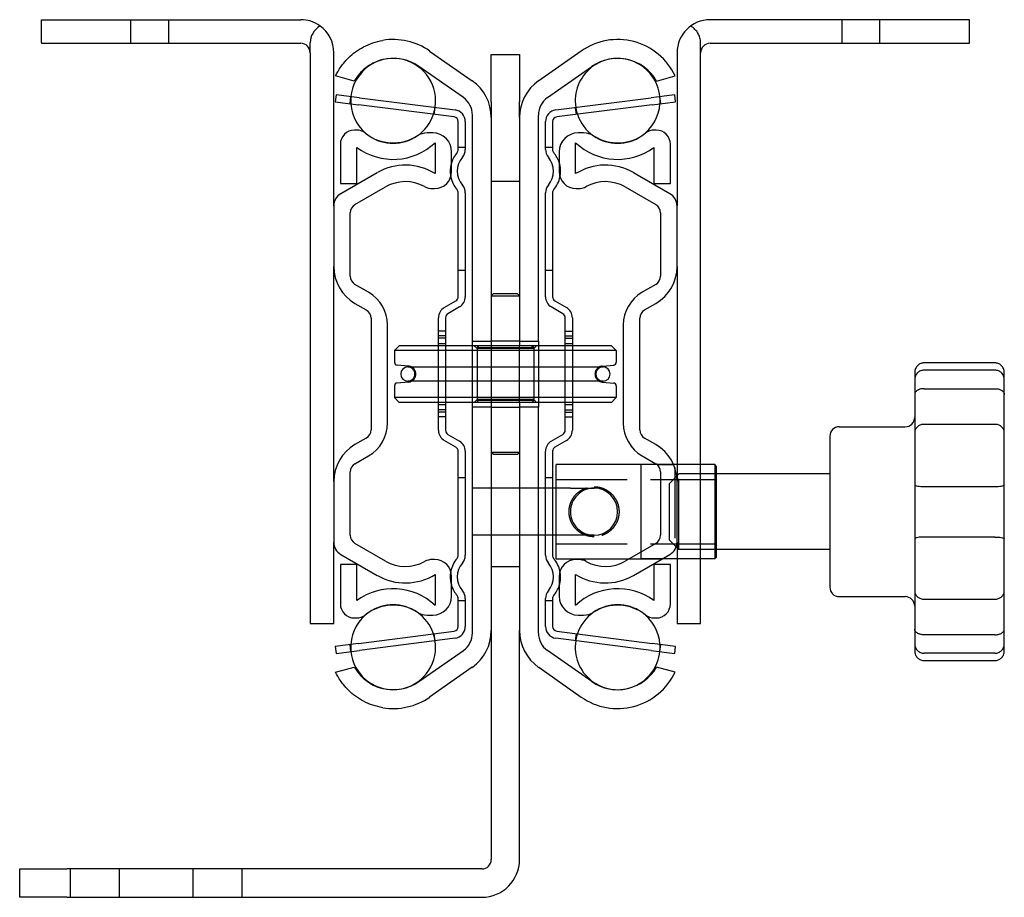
# Model space of a CAD drawing. Header units: millimetres. Extents: x -52 to 53, y -93 to 0.
import ezdxf

# ---------------------------------------------------------------- set-up
doc = ezdxf.new("R2010")
doc.units = ezdxf.units.MM
doc.header["$LTSCALE"] = 50
doc.linetypes.add('ALLCAD_Strich', pattern=[0.2, 0.15, -0.05])
doc.layers.add('BESCH_KONT_sich_schn_ansi_2d', color=40, linetype='Continuous')

msp = doc.modelspace()

# ---------------------------------------------------------------- linework, layer by layer
at = {"layer": 'BESCH_KONT_sich_schn_ansi_2d', "linetype": 'Continuous', "extrusion": (0, 1, 2.22045e-16)}
for p, q in [((-49.2, -2.4), (-49.2, 0)), ((-49.2, 0), (-21.7, 0)), ((49.2, 0), (21.7, 0)), ((49.2, -2.5), (49.2, 0)), ((-49.2, -2.4), (-49.2, -2.5)), ((-49.2, -2.5), (-21.7, -2.5)), ((-20.7, -3.5), (-20.7, -2.4)), ((21.7, -2.5), (49.2, -2.5)), ((-20.7, -3.5), (-20.7, -64)), ((-18.2, -19.74), (-18.2, -3.5)), ((-8.03, -3.32), (-3.53, -6.47)), ((-1.5, -3.7), (1.5, -3.7)), ((-1.5, -8.7), (-1.5, -3.7)), ((1.5, -3.7), (1.5, -8.7)), ((8.03, -3.32), (3.53, -6.47)), ((18.2, -3.5), (18.2, -19.74)), ((20.7, -64), (20.7, -3.5)), ((-4.46, -8.26), (-9.18, -4.96)), ((4.46, -8.26), (9.18, -4.96)), ((-16.03, -6.5), (-18, -5.96)), ((16.03, -6.5), (18, -5.96)), ((-17.95, -7.95), (-18.05, -8.69)), ((-15.47, -8.27), (-17.95, -7.95)), ((-15.47, -8.27), (-5.34, -9.56)), ((5.34, -9.56), (15.47, -8.27)), ((17.95, -7.95), (15.47, -8.27)), ((18.05, -8.69), (17.95, -7.95)), ((-18.05, -8.69), (-15.57, -9.01)), ((-5.44, -10.3), (-15.57, -9.01)), ((-1.5, -8.7), (-1.5, -10.36)), ((1.5, -10.36), (1.5, -8.7)), ((15.57, -9.01), (5.44, -10.3)), ((15.57, -9.01), (18.05, -8.69)), ((-3.5, -34.05), (-3.5, -10.1)), ((-1.5, -10.36), (-1.5, -34.05)), ((1.5, -10.36), (1.5, -34.05)), ((3.5, -34.05), (3.5, -10.1)), ((-5, -13.55), (-5, -10.8)), ((-4.25, -10.8), (-4.25, -13.55)), ((4.25, -13.55), (4.25, -10.8)), ((5, -10.8), (5, -13.55)), ((-15.78, -11.7), (-16, -11.7)), ((-7.7, -12), (-8.28, -12)), ((8.28, -12), (7.7, -12)), ((16, -11.7), (15.78, -11.7)), ((-17.5, -13.2), (-17.5, -17.35)), ((-15.75, -17.35), (-15.75, -13.54)), ((-7.45, -13.04), (-7.45, -16.31)), ((-4.25, -13.55), (-5, -13.55)), ((-5, -13.76), (-5, -13.55)), ((-4.25, -13.55), (-4.25, -13.76)), ((4.25, -13.76), (4.25, -13.55)), ((5, -13.55), (4.25, -13.55)), ((5, -13.55), (5, -13.76)), ((7.45, -16.31), (7.45, -13.04)), ((15.75, -13.54), (15.75, -17.35)), ((17.5, -17.35), (17.5, -13.2)), ((-5.7, -16.1), (-5.7, -14)), ((5.7, -14), (5.7, -16.1)), ((-13.58, -16.21), (-17.45, -18.44)), ((17.45, -18.44), (13.58, -16.21)), ((-17.5, -17.35), (-15.75, -17.35)), ((-15.95, -19.6), (-12.7, -17.72)), ((1.5, -17.16), (-1.5, -17.16)), ((12.7, -17.72), (15.95, -19.6)), ((15.75, -17.35), (17.5, -17.35)), ((-7.71, -17.9), (-7.5, -17.9)), ((-5, -26.55), (-5, -18.34)), ((-4.25, -18.34), (-4.25, -26.55)), ((4.25, -26.55), (4.25, -18.34)), ((5, -18.34), (5, -26.55)), ((7.5, -17.9), (7.71, -17.9)), ((-18.2, -19.74), (-18.2, -26.17)), ((-16.45, -27.18), (-16.45, -20.47)), ((16.45, -20.47), (16.45, -27.18)), ((-18.2, -48.93), (-18.2, -26.17)), ((-5, -26.55), (-4.25, -26.55)), ((-5, -27.55), (-5, -26.55)), ((-4.25, -26.55), (-4.25, -27.55)), ((4.25, -27.55), (4.25, -26.55)), ((4.25, -26.55), (5, -26.55)), ((5, -26.55), (5, -27.55)), ((18.2, -26.17), (18.2, -48.93)), ((-14.5, -28.88), (-15.95, -28.05)), ((-5, -29.36), (-5, -27.55)), ((-4.25, -27.55), (-4.25, -29.36)), ((4.25, -29.36), (4.25, -27.55)), ((5, -27.55), (5, -29.36)), ((15.95, -28.05), (14.5, -28.88)), ((-1.3, -29.05), (-1.5, -29.25)), ((0, -29.05), (-1.3, -29.05)), ((1.3, -29.05), (0, -29.05)), ((1.3, -29.05), (1.5, -29.25)), ((-15.95, -30.07), (-14.75, -30.76)), ((-6.48, -30.51), (-5.25, -29.79)), ((-1.5, -29.25), (0, -29.25)), ((0, -29.25), (1.5, -29.25)), ((5.25, -29.79), (6.48, -30.51)), ((14.75, -30.76), (15.95, -30.07)), ((-4.87, -30.44), (-6.1, -31.16)), ((6.1, -31.16), (4.87, -30.44)), ((-14.25, -31.63), (-14.25, -43.47)), ((-12.5, -42.75), (-12.5, -32.35)), ((-7.1, -32), (-7.1, -31.59)), ((-7.1, -33), (-7.1, -32)), ((-6.35, -31.59), (-6.35, -32)), ((-6.35, -32), (-6.35, -33)), ((6.35, -32), (6.35, -31.59)), ((6.35, -33), (6.35, -32)), ((7.1, -31.59), (7.1, -32)), ((7.1, -32), (7.1, -33)), ((12.5, -32.35), (12.5, -42.75)), ((14.25, -43.47), (14.25, -31.63)), ((-6.35, -33), (-7.1, -33)), ((-7.1, -33.5), (-7.1, -33)), ((-6.35, -33), (-6.35, -33.5)), ((6.35, -33), (7.1, -33)), ((6.35, -33.5), (6.35, -33)), ((7.1, -33), (7.1, -33.5)), ((-6.35, -33.5), (-7.1, -33.5)), ((-7.1, -33.75), (-7.1, -33.5)), ((-7.1, -34.25), (-7.1, -33.75)), ((-6.35, -33.75), (-7.1, -33.75)), ((-7.1, -34.55), (-7.1, -34.25)), ((-6.35, -33.5), (-6.35, -33.75)), ((-6.35, -33.75), (-6.35, -34.25)), ((-6.35, -34.25), (-6.35, -34.55)), ((-3.5, -34.05), (-1.5, -34.05)), ((-3.5, -34.55), (-3.5, -34.05)), ((-1.5, -34.05), (-1.5, -34.55)), ((1.5, -34.05), (3.5, -34.05)), ((1.5, -34.05), (1.5, -34.55)), ((3.5, -34.05), (3.5, -34.55)), ((6.35, -33.5), (7.1, -33.5)), ((6.35, -33.75), (6.35, -33.5)), ((6.35, -33.75), (7.1, -33.75)), ((6.35, -34.25), (6.35, -33.75)), ((6.35, -34.55), (6.35, -34.25)), ((7.1, -33.5), (7.1, -33.75)), ((7.1, -33.75), (7.1, -34.25)), ((7.1, -34.25), (7.1, -34.55)), ((-11.25, -34.55), (-11.75, -35.05)), ((11.75, -35.05), (-11.75, -35.05)), ((-11.75, -35.05), (-11.75, -36.3)), ((11.25, -34.55), (-11.25, -34.55)), ((11.25, -34.55), (11.75, -35.05)), ((11.75, -35.05), (11.75, -36.3)), ((51.9, -36.37), (44.4, -36.37)), ((-10.28, -36.7), (-11.48, -36.6)), ((-10.35, -36.8), (10.35, -36.8)), ((10.28, -36.7), (11.48, -36.6)), ((43.4, -37.42), (43.4, -39.71)), ((52.9, -39.71), (52.9, -37.42)), ((-10.28, -38.4), (-11.48, -38.5)), ((10.35, -38.3), (-10.35, -38.3)), ((10.28, -38.4), (11.48, -38.5)), ((-11.75, -38.8), (-11.75, -40.05)), ((11.75, -38.8), (11.75, -40.05)), ((44.4, -39.1), (51.9, -39.1)), ((11.75, -40.05), (-11.75, -40.05)), ((-11.25, -40.55), (-11.75, -40.05)), ((11.25, -40.55), (-11.25, -40.55)), ((-7.1, -40.85), (-7.1, -40.55)), ((-6.35, -40.55), (-6.35, -40.85)), ((-3.5, -41.05), (-3.5, -40.55)), ((-1.5, -40.55), (-1.5, -41.05)), ((1.5, -40.55), (1.5, -41.05)), ((3.5, -40.55), (3.5, -41.05)), ((6.35, -40.85), (6.35, -40.55)), ((7.1, -40.55), (7.1, -40.85)), ((11.25, -40.55), (11.75, -40.05)), ((43.4, -39.71), (43.4, -43.75)), ((52.9, -43.75), (52.9, -39.71)), ((-7.1, -41.35), (-7.1, -40.85)), ((-7.1, -41.6), (-7.1, -41.35)), ((-6.35, -41.35), (-7.1, -41.35)), ((-7.1, -42.1), (-7.1, -41.6)), ((-6.35, -41.6), (-7.1, -41.6)), ((-6.35, -40.85), (-6.35, -41.35)), ((-6.35, -41.35), (-6.35, -41.6)), ((-6.35, -41.6), (-6.35, -42.1)), ((-1.5, -41.05), (-3.5, -41.05)), ((-3.5, -49.64), (-3.5, -41.05)), ((-1.5, -41.05), (-1.5, -49.64)), ((1.5, -41.05), (1.5, -49.64)), ((3.5, -41.05), (1.5, -41.05)), ((3.5, -49.64), (3.5, -41.05)), ((6.35, -41.35), (6.35, -40.85)), ((6.35, -41.35), (7.1, -41.35)), ((6.35, -41.6), (6.35, -41.35)), ((6.35, -42.1), (6.35, -41.6)), ((6.35, -41.6), (7.1, -41.6)), ((7.1, -40.85), (7.1, -41.35)), ((7.1, -41.35), (7.1, -41.6)), ((7.1, -41.6), (7.1, -42.1)), ((-7.1, -43.1), (-7.1, -42.1)), ((-6.35, -42.1), (-7.1, -42.1)), ((-6.35, -42.1), (-6.35, -43.1)), ((6.35, -43.1), (6.35, -42.1)), ((6.35, -42.1), (7.1, -42.1)), ((7.1, -42.1), (7.1, -43.1)), ((-7.1, -43.51), (-7.1, -43.1)), ((-6.35, -43.1), (-6.35, -43.51)), ((6.35, -43.51), (6.35, -43.1)), ((7.1, -43.1), (7.1, -43.51)), ((35.4, -43.14), (42.4, -43.14)), ((43.4, -43.75), (43.4, -49.28)), ((51.9, -42.88), (44.4, -42.88)), ((52.9, -49.28), (52.9, -43.75)), ((-14.75, -44.34), (-15.95, -45.03)), ((-5.25, -45.31), (-6.48, -44.59)), ((-6.1, -43.94), (-4.87, -44.66)), ((4.87, -44.66), (6.1, -43.94)), ((6.48, -44.59), (5.25, -45.31)), ((15.95, -45.03), (14.75, -44.34)), ((34.4, -44.14), (34.4, -60.14)), ((-5, -47.55), (-5, -45.74)), ((-4.25, -45.74), (-4.25, -47.55)), ((0, -45.85), (-1.5, -45.85)), ((-1.3, -46.05), (-1.5, -45.85)), ((1.5, -45.85), (0, -45.85)), ((1.3, -46.05), (1.5, -45.85)), ((4.25, -47.55), (4.25, -45.74)), ((5, -45.74), (5, -47.55)), ((-15.95, -47.05), (-14.5, -46.22)), ((-1.3, -46.05), (0, -46.05)), ((0, -46.05), (1.3, -46.05)), ((14.5, -46.22), (15.95, -47.05)), ((-16.45, -54.63), (-16.45, -47.92)), ((-5, -48.55), (-5, -47.55)), ((-4.25, -47.55), (-4.25, -48.55)), ((4.25, -48.55), (4.25, -47.55)), ((5, -47.55), (5, -48.55)), ((5.4, -49.64), (5.4, -47.14)), ((14.4, -47.14), (5.4, -47.14)), ((14.4, -52.14), (14.4, -47.14)), ((16.08, -47.14), (14.4, -47.14)), ((16.45, -47.92), (16.45, -54.63)), ((18.2, -47.14), (17.83, -47.14)), ((22.2, -47.14), (20.7, -47.14)), ((22.2, -47.14), (22.2, -57.14)), ((22.4, -47.34), (22.2, -47.14)), ((22.4, -56.94), (22.4, -47.34)), ((-18.2, -48.93), (-18.2, -55.36)), ((-4.25, -48.55), (-5, -48.55)), ((-5, -56.76), (-5, -48.55)), ((-4.25, -48.55), (-4.25, -56.76)), ((4.25, -49.64), (4.25, -48.55)), ((5, -48.55), (4.25, -48.55)), ((5, -48.55), (5, -49.64)), ((34.4, -48.14), (22.4, -48.14)), ((-3.5, -54.64), (-3.5, -49.64)), ((6.9, -49.64), (-3.5, -49.64)), ((6.9, -49.64), (9.4, -49.64)), ((43.4, -49.28), (43.4, -55)), ((44.4, -49.47), (51.9, -49.47)), ((52.9, -55), (52.9, -49.28)), ((14.4, -56.4), (14.4, -52.14)), ((-3.5, -65), (-3.5, -54.64)), ((6.9, -54.64), (-3.5, -54.64)), ((-1.5, -54.64), (-1.5, -64.74)), ((1.5, -54.64), (1.5, -64.74)), ((3.5, -65), (3.5, -54.64)), ((4.25, -56.76), (4.25, -54.64)), ((5, -54.64), (5, -56.76)), ((5.4, -57.14), (5.4, -54.64)), ((9.4, -54.64), (6.9, -54.64)), ((43.4, -55), (43.4, -60.53)), ((51.9, -54.82), (44.4, -54.82)), ((52.9, -60.53), (52.9, -55)), ((-18.2, -64), (-18.2, -55.36)), ((-12.7, -57.38), (-15.95, -55.5)), ((15.95, -55.5), (12.7, -57.38)), ((18.2, -55.36), (18.2, -64)), ((34.4, -56.14), (22.4, -56.14)), ((-17.45, -56.66), (-13.58, -58.89)), ((-7.5, -57.2), (-7.71, -57.2)), ((5.4, -57.14), (13.11, -57.14)), ((7.71, -57.2), (7.5, -57.2)), ((13.58, -58.89), (17.45, -56.66)), ((18.2, -57.14), (16.61, -57.14)), ((22.2, -57.14), (20.7, -57.14)), ((22.4, -56.94), (22.2, -57.14)), ((-15.75, -57.75), (-17.5, -57.75)), ((-17.5, -57.75), (-17.5, -61.9)), ((-15.75, -61.56), (-15.75, -57.75)), ((-1.5, -57.94), (1.5, -57.94)), ((15.75, -57.75), (15.75, -61.56)), ((17.5, -57.75), (15.75, -57.75)), ((17.5, -61.9), (17.5, -57.75)), ((-7.45, -58.79), (-7.45, -62.06)), ((-5.7, -61.1), (-5.7, -59)), ((5.7, -59), (5.7, -61.1)), ((7.45, -62.06), (7.45, -58.79)), ((43.4, -60.53), (43.4, -64.58)), ((52.9, -64.58), (52.9, -60.53)), ((-5, -61.55), (-5, -61.34)), ((-5, -64.3), (-5, -61.55)), ((-5, -61.55), (-4.25, -61.55)), ((-4.25, -61.34), (-4.25, -61.55)), ((-4.25, -61.55), (-4.25, -64.3)), ((4.25, -61.55), (4.25, -61.34)), ((4.25, -61.55), (5, -61.55)), ((4.25, -64.3), (4.25, -61.55)), ((5, -61.34), (5, -61.55)), ((5, -61.55), (5, -64.3)), ((35.4, -61.14), (42.4, -61.14)), ((44.4, -61.41), (51.9, -61.41)), ((-16, -63.4), (-15.78, -63.4)), ((-8.28, -63.1), (-7.7, -63.1)), ((7.7, -63.1), (8.28, -63.1)), ((15.78, -63.4), (16, -63.4)), ((-20.7, -64), (-18.2, -64)), ((18.2, -64), (20.7, -64)), ((43.4, -64.58), (43.4, -66.87)), ((52.9, -66.87), (52.9, -64.58)), ((-15.57, -66.09), (-5.44, -64.8)), ((-5.34, -65.54), (-15.47, -66.83)), ((-1.5, -64.74), (-1.5, -89)), ((1.5, -89), (1.5, -64.74)), ((15.47, -66.83), (5.34, -65.54)), ((5.44, -64.8), (15.57, -66.09)), ((51.9, -65.19), (44.4, -65.19)), ((-15.57, -66.09), (-18.05, -66.41)), ((-18.05, -66.41), (-17.95, -67.15)), ((18.05, -66.41), (15.57, -66.09)), ((17.95, -67.15), (18.05, -66.41)), ((-17.95, -67.15), (-15.47, -66.83)), ((-9.18, -70.14), (-4.46, -66.84)), ((9.18, -70.14), (4.46, -66.84)), ((15.47, -66.83), (17.95, -67.15)), ((-18, -69.14), (-16.03, -68.6)), ((-3.53, -68.63), (-8.03, -71.78)), ((3.53, -68.63), (8.03, -71.78)), ((18, -69.14), (16.03, -68.6)), ((44.4, -67.92), (51.9, -67.92)), ((-51.5, -93), (-51.5, -90)), ((-51.5, -90), (-46.5, -90)), ((-2.5, -90), (-46.5, -90)), ((-46.5, -93), (-51.5, -93)), ((-46.5, -93), (-2.5, -93))]:
    msp.add_line(p, q, dxfattribs=at)
at = {"layer": 'BESCH_KONT_sich_schn_ansi_2d', "linetype": 'ALLCAD_Strich', "extrusion": (0, 1, 2.22045e-16)}
for p, q in [((-39.7, -2.5), (-39.7, 0)), ((-35.7, -2.5), (-35.7, 0)), ((35.7, -2.5), (35.7, 0)), ((39.7, -2.5), (39.7, 0)), ((20.7, -3.5), (20.7, -2.4)), ((-16.47, -8.89), (-16.38, -8.15)), ((16.47, -8.89), (16.38, -8.15)), ((-7.55, -10.03), (-7.45, -9.29)), ((7.55, -10.03), (7.45, -9.29)), ((18.2, -26.17), (18.2, -19.74)), ((-7.1, -34.3), (-6.35, -34.3)), ((1.5, -34.05), (-1.5, -34.05)), ((6.35, -34.3), (7.1, -34.3)), ((-7.1, -40.55), (-7.1, -34.55)), ((-6.35, -34.55), (-6.35, -40.55)), ((-3.5, -40.55), (-3.5, -34.55)), ((-3, -34.85), (-3.3, -34.55)), ((-2.8, -34.55), (-3, -34.75)), ((-3, -34.75), (3, -34.75)), ((-3, -34.75), (-3, -40.35)), ((3, -34.85), (-3, -34.85)), ((-3, -34.85), (-3, -40.25)), ((-1.5, -34.55), (-1.5, -40.55)), ((1.5, -40.55), (1.5, -34.55)), ((2.8, -34.55), (3, -34.75)), ((3, -34.85), (3.3, -34.55)), ((3, -34.75), (3, -40.35)), ((3, -34.85), (3, -40.25)), ((3.5, -34.55), (3.5, -40.55)), ((6.35, -40.55), (6.35, -34.55)), ((7.1, -34.55), (7.1, -40.55)), ((51.9, -37.14), (44.4, -37.14)), ((-3, -40.25), (-3.3, -40.55)), ((3, -40.25), (-3, -40.25)), ((3, -40.35), (-3, -40.35)), ((-2.8, -40.55), (-3, -40.35)), ((2.8, -40.55), (3, -40.35)), ((3, -40.25), (3.3, -40.55)), ((-6.35, -40.8), (-7.1, -40.8)), ((-1.5, -41.05), (1.5, -41.05)), ((7.1, -40.8), (6.35, -40.8)), ((16.08, -47.14), (17.83, -47.14)), ((17.83, -47.14), (16.08, -47.14)), ((17.95, -47.45), (17.95, -56.19)), ((20.7, -47.14), (18.2, -47.14)), ((5.4, -48.74), (22.2, -48.74)), ((17.4, -49.14), (18.4, -48.14)), ((18.2, -55.36), (18.2, -48.93)), ((18.4, -56.14), (18.4, -48.14)), ((22.4, -48.14), (18.4, -48.14)), ((22.2, -48.74), (22.4, -48.54)), ((-1.5, -49.64), (-1.5, -54.64)), ((1.5, -49.64), (1.5, -54.64)), ((3.5, -54.64), (3.5, -49.64)), ((4.25, -54.64), (4.25, -49.64)), ((5, -49.64), (5, -54.64)), ((5.4, -54.64), (5.4, -49.64)), ((17.4, -55.14), (17.4, -49.14)), ((17.4, -55.14), (18.4, -56.14)), ((5.4, -55.54), (22.2, -55.54)), ((22.4, -56.14), (18.4, -56.14)), ((22.2, -55.54), (22.4, -55.74)), ((13.11, -57.14), (14.4, -57.14)), ((14.4, -57.14), (14.4, -56.4)), ((14.4, -57.14), (16.61, -57.14)), ((16.61, -57.14), (14.4, -57.14)), ((20.7, -57.14), (18.2, -57.14)), ((-7.45, -65.81), (-7.55, -65.07)), ((7.45, -65.81), (7.55, -65.07)), ((-16.38, -66.95), (-16.47, -66.21)), ((16.38, -66.95), (16.47, -66.21)), ((51.9, -67.14), (44.4, -67.14)), ((-46.1, -93), (-46.1, -90)), ((-40.9, -93), (-40.9, -90)), ((-33.1, -93), (-33.1, -90)), ((-27.9, -93), (-27.9, -90))]:
    msp.add_line(p, q, dxfattribs=at)
at = {"layer": 'BESCH_KONT_sich_schn_ansi_2d', "linetype": 'Continuous'}
for centre, radius, start, end in [((21.7, -3.5), 3.5, 90, 180), ((-21.7, -3.5), 3.5, 0, 54.3858), ((-21.7, -3.5), 1, 0, 90), ((-11.9, -8.85), 6.75, 55, 99.3789), ((11.9, -8.85), 6.75, 25.3507, 125), ((21.7, -3.5), 1, 90, 180), ((-11.9, -8.6), 4.5, 0, 174.2719), ((-11.9, -8.85), 4.75, 55, 103.39), ((11.9, -8.6), 4.5, 5.7281, 188.8306), ((11.9, -8.85), 4.75, 29.6524, 125), ((-6.25, -10.36), 4.75, 0, 55), ((6.25, -10.36), 4.75, 125, 180), ((-5.75, -10.1), 2.25, 0, 55), ((5.75, -10.1), 2.25, 125, 180), ((-11.9, -8.6), 4.5, 183.8916, 235.4012), ((-11.9, -8.6), 4.5, 351.1694, 0), ((11.9, -8.6), 4.5, 304.5988, 356.1084), ((-11.9, -8.6), 4.5, 304.5818, 341.5496), ((-5.5, -10.8), 0.5, 0, 82.7206), ((-5.5, -10.8), 1.25, 0, 82.7206), ((5.5, -10.8), 1.25, 97.2794, 180), ((5.5, -10.8), 0.5, 97.2794, 180), ((11.9, -8.6), 4.5, 198.4504, 235.4182), ((-16, -13.2), 1.5, 90, 180), ((-15.78, -13.2), 1.5, 51.6283, 90), ((-11.9, -8.3), 4.75, 231.6283, 302.3875), ((-8.28, -14), 2, 90, 122.3875), ((-7.7, -14), 2, 0, 90), ((7.7, -14), 2, 90, 180), ((8.28, -14), 2, 57.6125, 90), ((11.9, -8.3), 4.75, 237.6125, 308.3717), ((15.78, -13.2), 1.5, 90, 128.3717), ((16, -13.2), 1.5, 0, 90), ((-11.9, -8.3), 6.5, 233.6791, 313.2054), ((11.9, -8.3), 6.5, 226.7946, 306.3209), ((-2.85, -16.05), 3, 139.213, 161.8051), ((-5.5, -13.76), 0.5, 319.213, 0), ((-2.85, -16.05), 2.25, 139.213, 220.787), ((-5.5, -13.76), 1.25, 319.213, 0), ((5.5, -13.76), 1.25, 180, 220.787), ((2.85, -16.05), 2.25, 319.213, 40.787), ((5.5, -13.76), 0.5, 180, 220.787), ((2.85, -16.05), 3, 18.1949, 40.787), ((-10.6, -21.36), 5.95, 58.0343, 120), ((10.6, -21.36), 5.95, 60, 121.9657), ((-7.5, -16.1), 1.8, 270, 0), ((-2.85, -16.05), 3, 191.6588, 220.787), ((2.85, -16.05), 3, 319.213, 348.3412), ((7.5, -16.1), 1.8, 180, 270), ((-10.6, -21.36), 4.2, 61.2428, 120), ((-7.71, -16.1), 1.8, 241.2428, 270), ((-5.5, -18.34), 1.25, 360, 40.787), ((5.5, -18.34), 1.25, 139.213, 180), ((7.71, -16.1), 1.8, 270, 298.7572), ((10.6, -21.36), 4.2, 60, 118.7572), ((-16.7, -19.74), 1.5, 120, 180), ((-5.5, -18.34), 0.5, 360, 40.787), ((5.5, -18.34), 0.5, 139.213, 180), ((16.7, -19.74), 1.5, 0, 60), ((-15.45, -20.47), 1, 120, 180), ((15.45, -20.47), 1, 0, 60), ((-13.7, -26.17), 4.5, 180, 240), ((13.7, -26.17), 4.5, 300, 0), ((-15.45, -27.18), 1, 180, 240), ((15.45, -27.18), 1, 300, 0), ((-16.5, -32.35), 4, 0, 60), ((16.5, -32.35), 4, 120, 180), ((-5.5, -29.36), 0.5, 300.1132, 0), ((-5.5, -29.36), 1.25, 300.1132, 0), ((5.5, -29.36), 1.25, 180, 239.8868), ((5.5, -29.36), 0.5, 180, 239.8868), ((-15.25, -31.63), 1, 0, 60), ((-5.85, -31.59), 1.25, 120.1132, 180), ((-5.85, -31.59), 0.5, 120.1132, 180), ((5.85, -31.59), 0.5, 0, 59.8868), ((5.85, -31.59), 1.25, 0, 59.8868), ((15.25, -31.63), 1, 120, 180), ((-11.45, -36.3), 0.3, 180, 265), ((11.45, -36.3), 0.3, 275, 0), ((-10.35, -37.55), 0.75, 90, 270), ((-10.35, -37.55), 0.75, 90, 270), ((-10.35, -37.55), 0.85, 61.9275, 85), ((10.35, -37.55), 0.85, 95, 118.0725), ((10.35, -37.55), 0.75, 270, 90), ((10.35, -37.55), 0.75, 270, 90), ((-11.45, -38.8), 0.3, 95, 180), ((-10.35, -37.55), 0.85, 275, 298.0725), ((10.35, -37.55), 0.85, 241.9275, 265), ((11.45, -38.8), 0.3, 0, 85), ((-16.5, -42.75), 4, 300, 0), ((16.5, -42.75), 4, 180, 240), ((42.4, -42.14), 1, 270, 0), ((-15.25, -43.47), 1, 300, 0), ((-5.85, -43.51), 1.25, 180, 239.8868), ((-5.85, -43.51), 0.5, 180, 239.8868), ((5.85, -43.51), 0.5, 300.1132, 0), ((5.85, -43.51), 1.25, 300.1132, 0), ((15.25, -43.47), 1, 180, 240), ((35.4, -44.14), 1, 90, 180), ((-5.5, -45.74), 1.25, 0, 59.8868), ((5.5, -45.74), 1.25, 120.1132, 180), ((-13.7, -48.93), 4.5, 120, 180), ((-5.5, -45.74), 0.5, 0, 59.8868), ((5.5, -45.74), 0.5, 120.1132, 180), ((13.7, -48.93), 4.5, 0, 60), ((-15.45, -47.92), 1, 120, 180), ((15.45, -47.92), 1, 0, 60), ((9.4, -52.14), 2.5, 270, 90), ((-15.45, -54.63), 1, 180, 240), ((15.45, -54.63), 1, 300, 0), ((-16.7, -55.36), 1.5, 180, 240), ((16.7, -55.36), 1.5, 300, 0), ((-10.6, -53.74), 4.2, 240, 298.7572), ((-7.71, -59), 1.8, 90, 118.7572), ((-7.5, -59), 1.8, 0, 90), ((-2.85, -59.05), 3, 139.213, 168.3412), ((-5.5, -56.76), 0.5, 319.213, 0), ((-5.5, -56.76), 1.25, 319.213, 0), ((5.5, -56.76), 1.25, 180, 220.787), ((5.5, -56.76), 0.5, 180, 220.787), ((2.85, -59.05), 3, 11.6588, 40.787), ((7.5, -59), 1.8, 90, 180), ((7.71, -59), 1.8, 61.2428, 90), ((10.6, -53.74), 4.2, 241.2428, 300), ((-2.85, -59.05), 2.25, 139.213, 220.787), ((2.85, -59.05), 2.25, 319.213, 40.787), ((-10.6, -53.74), 5.95, 240, 301.9657), ((10.6, -53.74), 5.95, 238.0343, 300), ((-11.9, -66.8), 6.5, 46.7946, 126.3209), ((-2.85, -59.05), 3, 198.1949, 220.787), ((-5.5, -61.34), 1.25, 360, 40.787), ((5.5, -61.34), 1.25, 139.213, 180), ((2.85, -59.05), 3, 319.213, 341.8051), ((11.9, -66.8), 6.5, 53.6791, 133.2054), ((35.4, -60.14), 1, 180, 270), ((-7.7, -61.1), 2, 270, 0), ((-5.5, -61.34), 0.5, 0, 40.787), ((5.5, -61.34), 0.5, 139.213, 180), ((7.7, -61.1), 2, 180, 270), ((42.4, -62.14), 1, 0, 90), ((-16, -61.9), 1.5, 180, 270), ((-11.9, -66.8), 4.75, 57.6125, 128.3717), ((11.9, -66.8), 4.75, 51.6283, 122.3875), ((16, -61.9), 1.5, 270, 0), ((-11.9, -66.5), 4.5, 124.5988, 176.1084), ((-15.78, -61.9), 1.5, 270, 308.3717), ((-8.28, -61.1), 2, 237.6125, 270), ((-11.9, -66.5), 4.5, 18.4504, 55.4182), ((11.9, -66.5), 4.5, 124.5818, 161.5496), ((8.28, -61.1), 2, 270, 302.3875), ((11.9, -66.5), 4.5, 3.8916, 55.4012), ((15.78, -61.9), 1.5, 231.6283, 270), ((-5.5, -64.3), 0.5, 277.2794, 0), ((-5.5, -64.3), 1.25, 277.2794, 0), ((5.5, -64.3), 1.25, 180, 262.7206), ((5.5, -64.3), 0.5, 180, 262.7206), ((-5.75, -65), 2.25, 305, 0), ((-6.25, -64.74), 4.75, 305, 0), ((6.25, -64.74), 4.75, 180, 235), ((5.75, -65), 2.25, 180, 235), ((-11.9, -66.5), 4.5, 185.7281, 0), ((-11.9, -66.5), 4.5, 0, 8.8306), ((11.9, -66.5), 4.5, 171.1694, 354.2719), ((11.9, -66.25), 4.75, 235, 330.3476), ((11.9, -66.25), 6.75, 235, 334.6493), ((-11.9, -66.25), 4.75, 256.61, 305), ((-11.9, -66.25), 6.75, 260.6211, 305), ((-2.5, -89), 1, 270, 0), ((-2.5, -89), 4, 270, 0)]:
    msp.add_arc(centre, radius, start, end, dxfattribs=at)
at = {"layer": 'BESCH_KONT_sich_schn_ansi_2d', "linetype": 'ALLCAD_Strich'}
for centre, radius, start, end in [((-11.9, -8.6), 4.5, 174.2719, 183.8916), ((11.9, -8.6), 4.5, 0, 5.7281), ((-11.9, -8.6), 4.5, 341.5496, 351.1694), ((11.9, -8.6), 4.5, 188.8306, 198.4504), ((11.9, -8.6), 4.5, 356.1084, 0), ((-11.9, -8.6), 4.5, 235.4012, 304.5818), ((11.9, -8.6), 4.5, 235.4182, 304.5988), ((-2.85, -16.05), 3, 161.8051, 191.6588), ((2.85, -16.05), 3, 348.3412, 18.1949), ((-10.35, -37.55), 0.75, 0, 90), ((-10.35, -37.55), 0.75, 0, 90), ((-10.35, -37.55), 0.75, 270, 0), ((-10.35, -37.55), 0.75, 270, 0), ((-10.35, -37.55), 0.85, 298.0725, 61.9275), ((10.35, -37.55), 0.85, 118.0725, 241.9275), ((10.35, -37.55), 0.75, 90, 180), ((10.35, -37.55), 0.75, 90, 180), ((10.35, -37.55), 0.75, 180, 270), ((10.35, -37.55), 0.75, 180, 270), ((44.4, -38.14), 1, 90, 180), ((51.9, -38.14), 1, 0, 90), ((9.4, -52.14), 2.5, 90, 180), ((9.4, -52.14), 2.5, 180, 270), ((-2.85, -59.05), 3, 168.3412, 198.1949), ((2.85, -59.05), 3, 341.8051, 11.6588), ((-11.9, -66.5), 4.5, 55.4182, 124.5988), ((11.9, -66.5), 4.5, 55.4012, 124.5818), ((-11.9, -66.5), 4.5, 8.8306, 18.4504), ((11.9, -66.5), 4.5, 161.5496, 171.1694), ((-11.9, -66.5), 4.5, 176.1084, 185.7281), ((11.9, -66.5), 4.5, 354.2719, 0), ((11.9, -66.5), 4.5, 0, 3.8916), ((44.4, -66.14), 1, 180, 270), ((51.9, -66.14), 1, 270, 0)]:
    msp.add_arc(centre, radius, start, end, dxfattribs=at)
at = {"layer": 'BESCH_KONT_sich_schn_ansi_2d', "linetype": 'Continuous'}
msp.add_ellipse((-17.39, -2.4), major_axis=(-3.31, 0), ratio=0.724999, start_param=5.468911, end_param=6.283185, dxfattribs=at)
at = {"layer": 'BESCH_KONT_sich_schn_ansi_2d', "linetype": 'ALLCAD_Strich'}
msp.add_ellipse((17.39, -2.4), major_axis=(3.31, 0), ratio=0.724999, start_param=0, end_param=0.814274, dxfattribs=at)
at = {"layer": 'BESCH_KONT_sich_schn_ansi_2d', "linetype": 'Continuous'}
for points, knots in [([(-19.66, -0.65), (-19.97, -0.44), (-20.3, -0.27), (-20.99, -0.05), (-21.36, 0), (-21.7, 0), (-21.7, 0), (-21.7, 0)], [2.211875, 2.211875, 2.211875, 2.211875, 4.454033, 4.454033, 6.92811, 6.92811, 6.939024, 6.939024, 6.939024, 6.939024]), ([(-18, -5.96), (-18, -5.96), (-17.96, -5.88), (-17.83, -5.62), (-17.73, -5.45), (-17.37, -4.87), (-17.02, -4.41), (-16.19, -3.61), (-15.66, -3.2), (-14.41, -2.55), (-13.71, -2.31), (-13, -2.19)], [0, 0, 0, 0, 0.1081603, 0.1081603, 0.2163206, 0.2163206, 0.4326412, 0.4326412, 0.6471834, 0.6471834, 0.8617256, 0.8617256, 0.8617256, 0.8617256]), ([(-13, -4.23), (-13.36, -4.31), (-13.7, -4.44), (-14.28, -4.73), (-14.56, -4.9), (-15.06, -5.29), (-15.29, -5.51), (-15.68, -5.96), (-15.87, -6.22), (-16.03, -6.5)], [2.2053024, 2.2053024, 2.2053024, 2.2053024, 2.3095911, 2.3095911, 2.4019301, 2.4019301, 2.4942692, 2.4942692, 2.5923081, 2.5923081, 2.5923081, 2.5923081]), ([(44.4, -36.37), (44.28, -36.37), (44.16, -36.39), (43.93, -36.48), (43.82, -36.55), (43.63, -36.73), (43.55, -36.84), (43.47, -37.03), (43.44, -37.11), (43.41, -37.26), (43.4, -37.34), (43.4, -37.42), (43.4, -37.42), (43.4, -37.42)], [-1.625739, -1.625739, -1.625739, -1.625739, -1.25888, -1.25888, -0.879566, -0.879566, -0.473692, -0.473692, -0.237327, -0.237327, 0, 0, 0.002734, 0.002734, 0.002734, 0.002734]), ([(52.9, -37.42), (52.9, -37.42), (52.9, -37.42), (52.9, -37.34), (52.89, -37.26), (52.86, -37.11), (52.83, -37.03), (52.75, -36.84), (52.67, -36.73), (52.48, -36.55), (52.37, -36.48), (52.14, -36.39), (52.02, -36.37), (51.9, -36.37)], [-1.624988, -1.624988, -1.624988, -1.624988, -1.62226, -1.62226, -1.385441, -1.385441, -1.149581, -1.149581, -0.744576, -0.744576, -0.366074, -0.366074, 0, 0, 0, 0]), ([(44.4, -39.1), (44.28, -39.1), (44.16, -39.11), (43.93, -39.16), (43.82, -39.2), (43.63, -39.3), (43.55, -39.37), (43.47, -39.48), (43.44, -39.52), (43.41, -39.61), (43.4, -39.66), (43.4, -39.71), (43.4, -39.71), (43.4, -39.71)], [0, 0, 0, 0, 0.366232, 0.366232, 0.745385, 0.745385, 1.151097, 1.151097, 1.386804, 1.386804, 1.623468, 1.623468, 1.624993, 1.624993, 1.624993, 1.624993]), ([(51.9, -39.1), (52.02, -39.1), (52.14, -39.11), (52.37, -39.16), (52.48, -39.2), (52.67, -39.3), (52.75, -39.37), (52.83, -39.48), (52.86, -39.52), (52.89, -39.61), (52.9, -39.66), (52.9, -39.71), (52.9, -39.71), (52.9, -39.71)], [0, 0, 0, 0, 0.366262, 0.366262, 0.745537, 0.745537, 1.151379, 1.151379, 1.38696, 1.38696, 1.62349, 1.62349, 1.624994, 1.624994, 1.624994, 1.624994]), ([(44.4, -42.88), (44.28, -42.88), (44.16, -42.9), (43.93, -42.98), (43.82, -43.03), (43.63, -43.18), (43.55, -43.28), (43.47, -43.44), (43.44, -43.5), (43.41, -43.62), (43.4, -43.69), (43.4, -43.75), (43.4, -43.75), (43.4, -43.75)], [0, 0, 0, 0, 0.366262, 0.366262, 0.745537, 0.745537, 1.151379, 1.151379, 1.38696, 1.38696, 1.62349, 1.62349, 1.624994, 1.624994, 1.624994, 1.624994]), ([(52.9, -43.75), (52.9, -43.75), (52.9, -43.75), (52.9, -43.69), (52.89, -43.62), (52.86, -43.5), (52.83, -43.44), (52.75, -43.28), (52.67, -43.18), (52.48, -43.03), (52.37, -42.98), (52.14, -42.9), (52.02, -42.88), (51.9, -42.88)], [-0.001507, -0.001507, -0.001507, -0.001507, 0, 0, 0.23704, 0.23704, 0.473128, 0.473128, 0.879843, 0.879843, 1.259935, 1.259935, 1.626986, 1.626986, 1.626986, 1.626986]), ([(43.4, -49.28), (43.4, -49.28), (43.4, -49.28), (43.4, -49.3), (43.41, -49.31), (43.44, -49.33), (43.47, -49.35), (43.55, -49.38), (43.63, -49.4), (43.82, -49.43), (43.93, -49.45), (44.16, -49.46), (44.28, -49.47), (44.4, -49.47)], [-1.624988, -1.624988, -1.624988, -1.624988, -1.62226, -1.62226, -1.385441, -1.385441, -1.149581, -1.149581, -0.744576, -0.744576, -0.366074, -0.366074, 0, 0, 0, 0]), ([(51.9, -49.47), (52.02, -49.47), (52.14, -49.46), (52.37, -49.45), (52.48, -49.43), (52.67, -49.4), (52.75, -49.38), (52.83, -49.35), (52.86, -49.33), (52.89, -49.31), (52.9, -49.3), (52.9, -49.28), (52.9, -49.28), (52.9, -49.28)], [0, 0, 0, 0, 0.366262, 0.366262, 0.745537, 0.745537, 1.151379, 1.151379, 1.38696, 1.38696, 1.62349, 1.62349, 1.624994, 1.624994, 1.624994, 1.624994]), ([(44.4, -54.82), (44.28, -54.82), (44.16, -54.82), (43.93, -54.84), (43.82, -54.85), (43.63, -54.89), (43.55, -54.91), (43.47, -54.94), (43.44, -54.95), (43.41, -54.98), (43.4, -54.99), (43.4, -55), (43.4, -55), (43.4, -55)], [-1.625739, -1.625739, -1.625739, -1.625739, -1.25888, -1.25888, -0.879566, -0.879566, -0.473692, -0.473692, -0.237327, -0.237327, 0, 0, 0.002734, 0.002734, 0.002734, 0.002734]), ([(51.9, -54.82), (52.02, -54.82), (52.14, -54.82), (52.37, -54.84), (52.48, -54.85), (52.67, -54.89), (52.75, -54.91), (52.83, -54.94), (52.86, -54.95), (52.89, -54.98), (52.9, -54.99), (52.9, -55), (52.9, -55), (52.9, -55)], [0, 0, 0, 0, 0.366074, 0.366074, 0.744576, 0.744576, 1.149581, 1.149581, 1.385441, 1.385441, 1.62226, 1.62226, 1.624988, 1.624988, 1.624988, 1.624988]), ([(43.4, -60.53), (43.4, -60.53), (43.4, -60.53), (43.4, -60.6), (43.41, -60.66), (43.44, -60.79), (43.47, -60.85), (43.55, -61.01), (43.63, -61.1), (43.82, -61.25), (43.93, -61.31), (44.16, -61.39), (44.28, -61.41), (44.4, -61.41)], [-0.001507, -0.001507, -0.001507, -0.001507, 0, 0, 0.23704, 0.23704, 0.473128, 0.473128, 0.879843, 0.879843, 1.259935, 1.259935, 1.626986, 1.626986, 1.626986, 1.626986]), ([(51.9, -61.41), (52.02, -61.41), (52.14, -61.39), (52.37, -61.31), (52.48, -61.25), (52.67, -61.1), (52.75, -61.01), (52.83, -60.85), (52.86, -60.79), (52.89, -60.66), (52.9, -60.6), (52.9, -60.53), (52.9, -60.53), (52.9, -60.53)], [0, 0, 0, 0, 0.366262, 0.366262, 0.745537, 0.745537, 1.151379, 1.151379, 1.38696, 1.38696, 1.62349, 1.62349, 1.624994, 1.624994, 1.624994, 1.624994]), ([(44.4, -65.19), (44.28, -65.19), (44.16, -65.17), (43.93, -65.12), (43.82, -65.08), (43.63, -64.98), (43.55, -64.92), (43.47, -64.8), (43.44, -64.76), (43.41, -64.67), (43.4, -64.62), (43.4, -64.58), (43.4, -64.58), (43.4, -64.58)], [0, 0, 0, 0, 0.366262, 0.366262, 0.745537, 0.745537, 1.151379, 1.151379, 1.38696, 1.38696, 1.62349, 1.62349, 1.624994, 1.624994, 1.624994, 1.624994]), ([(51.9, -65.19), (52.02, -65.19), (52.14, -65.17), (52.37, -65.12), (52.48, -65.08), (52.67, -64.98), (52.75, -64.92), (52.83, -64.8), (52.86, -64.76), (52.89, -64.67), (52.9, -64.62), (52.9, -64.58), (52.9, -64.58), (52.9, -64.58)], [0, 0, 0, 0, 0.366232, 0.366232, 0.745385, 0.745385, 1.151097, 1.151097, 1.386804, 1.386804, 1.623468, 1.623468, 1.624993, 1.624993, 1.624993, 1.624993]), ([(43.4, -66.87), (43.4, -66.87), (43.4, -66.87), (43.4, -66.95), (43.41, -67.03), (43.44, -67.18), (43.47, -67.25), (43.55, -67.45), (43.63, -67.56), (43.82, -67.73), (43.93, -67.8), (44.16, -67.89), (44.28, -67.92), (44.4, -67.92)], [-1.624988, -1.624988, -1.624988, -1.624988, -1.62226, -1.62226, -1.385441, -1.385441, -1.149581, -1.149581, -0.744576, -0.744576, -0.366074, -0.366074, 0, 0, 0, 0]), ([(51.9, -67.92), (52.02, -67.92), (52.14, -67.89), (52.37, -67.8), (52.48, -67.73), (52.67, -67.56), (52.75, -67.45), (52.83, -67.25), (52.86, -67.18), (52.89, -67.03), (52.9, -66.95), (52.9, -66.87), (52.9, -66.87), (52.9, -66.87)], [-1.625739, -1.625739, -1.625739, -1.625739, -1.25888, -1.25888, -0.879566, -0.879566, -0.473692, -0.473692, -0.237327, -0.237327, 0, 0, 0.002734, 0.002734, 0.002734, 0.002734]), ([(-16.03, -68.6), (-15.87, -68.88), (-15.68, -69.14), (-15.29, -69.59), (-15.06, -69.81), (-14.56, -70.2), (-14.28, -70.37), (-13.7, -70.66), (-13.36, -70.79), (-13, -70.87)], [3.0804017, 3.0804017, 3.0804017, 3.0804017, 3.1784406, 3.1784406, 3.2707796, 3.2707796, 3.3631187, 3.3631187, 3.4674073, 3.4674073, 3.4674073, 3.4674073]), ([(-13, -72.91), (-13.71, -72.79), (-14.41, -72.55), (-15.66, -71.9), (-16.19, -71.49), (-17.02, -70.69), (-17.37, -70.23), (-17.73, -69.65), (-17.83, -69.48), (-17.96, -69.22), (-18, -69.14), (-18, -69.14)], [-0.8617256, -0.8617256, -0.8617256, -0.8617256, -0.6471834, -0.6471834, -0.4326412, -0.4326412, -0.2163206, -0.2163206, -0.1081603, -0.1081603, 0, 0, 0, 0])]:
    msp.add_open_spline(points, degree=3, knots=knots, dxfattribs=at)
at = {"layer": 'BESCH_KONT_sich_schn_ansi_2d', "linetype": 'ALLCAD_Strich'}
for points, knots in [([(9.4, -54.79), (9.22, -54.79), (9.04, -54.77), (8.69, -54.7), (8.52, -54.65), (8.2, -54.51), (8.05, -54.43), (7.77, -54.24), (7.64, -54.13), (7.41, -53.9), (7.31, -53.78), (7.12, -53.5), (7.03, -53.34), (6.89, -53.02), (6.84, -52.85), (6.77, -52.5), (6.75, -52.32), (6.75, -51.97), (6.77, -51.79), (6.84, -51.44), (6.89, -51.27), (7.03, -50.94), (7.12, -50.79), (7.31, -50.51), (7.41, -50.38), (7.64, -50.15), (7.77, -50.05), (8.05, -49.85), (8.2, -49.77), (8.52, -49.64), (8.69, -49.58), (9.04, -49.51), (9.22, -49.49), (9.4, -49.49)], [8.511901, 8.511901, 8.511901, 8.511901, 9.051025, 9.051025, 9.590148, 9.590148, 10.129272, 10.129272, 10.668395, 10.668395, 11.193259, 11.193259, 11.718123, 11.718123, 12.242988, 12.242988, 12.767852, 12.767852, 13.292716, 13.292716, 13.81758, 13.81758, 14.342444, 14.342444, 14.867308, 14.867308, 15.406432, 15.406432, 15.945555, 15.945555, 16.484679, 16.484679, 17.023802, 17.023802, 17.023802, 17.023802]), ([(9.4, -49.49), (9.58, -49.49), (9.76, -49.51), (10.11, -49.58), (10.28, -49.64), (10.6, -49.77), (10.75, -49.85), (11.03, -50.05), (11.16, -50.15), (11.39, -50.38), (11.49, -50.51), (11.68, -50.79), (11.77, -50.94), (11.91, -51.27), (11.96, -51.44), (12.03, -51.79), (12.05, -51.97), (12.05, -52.32), (12.03, -52.5), (11.96, -52.85), (11.91, -53.02), (11.77, -53.34), (11.68, -53.5), (11.49, -53.78), (11.39, -53.9), (11.16, -54.13), (11.03, -54.24), (10.75, -54.43), (10.6, -54.51), (10.28, -54.65), (10.11, -54.7), (9.76, -54.77), (9.58, -54.79), (9.4, -54.79)], [0, 0, 0, 0, 0.539124, 0.539124, 1.078247, 1.078247, 1.617371, 1.617371, 2.156494, 2.156494, 2.681358, 2.681358, 3.206222, 3.206222, 3.731086, 3.731086, 4.255951, 4.255951, 4.780815, 4.780815, 5.305679, 5.305679, 5.830543, 5.830543, 6.355407, 6.355407, 6.894531, 6.894531, 7.433654, 7.433654, 7.972778, 7.972778, 8.511901, 8.511901, 8.511901, 8.511901])]:
    msp.add_open_spline(points, degree=3, knots=knots, dxfattribs=at)

doc.saveas('drawing.dxf')
